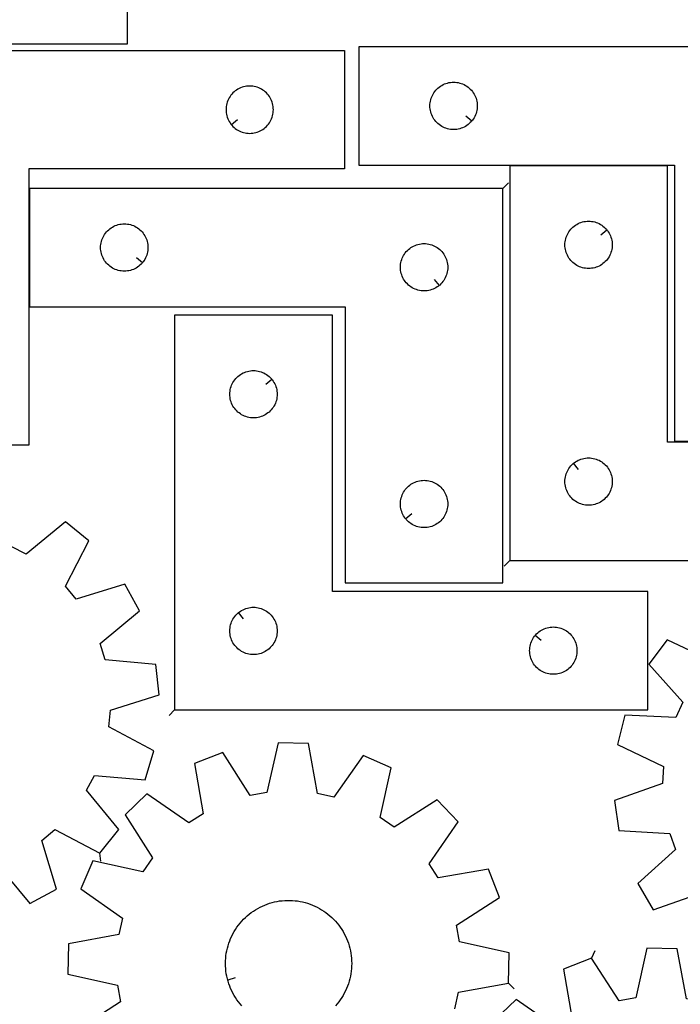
# Model space of a CAD drawing. Header units: millimetres. Extents: x 7 to 1243, y 7 to 1607.
# Tile 7 of 13: x 308 to 560, y 801 to 1176. Entities that reach past the tile are written whole.
import ezdxf

# ---------------------------------------------------------------- set-up
doc = ezdxf.new("R2010")
doc.units = ezdxf.units.MM
doc.layers.add('CUT', color=7, linetype='CONTINUOUS', true_color=0x000000)
doc.layers.add('LEADIN', color=1, linetype='CONTINUOUS', true_color=0xff0000)

msp = doc.modelspace()

# ---------------------------------------------------------------- linework, layer by layer
at = {"layer": 'CUT'}
for points in [[(199.316474, 1226.425665), (199.316474, 1046.425665), (244.316474, 1046.425665), (244.316474, 1166.425665), (349.316474, 1166.425665), (349.316474, 1226.425665)], [(617.318361, 1165.276907), (437.318361, 1165.276907), (437.318361, 1120.276907), (557.318361, 1120.276907), (557.318361, 1015.276907), (617.318361, 1015.276907)], [(251.79137, 1163.823046), (431.79137, 1163.823046), (431.79137, 1118.823046), (311.79137, 1118.823046), (311.79137, 1013.823046), (251.79137, 1013.823046)], [(388.838001, 1135.616564), (389.024812, 1135.388934), (389.427409, 1134.959085), (389.857258, 1134.556488), (390.312518, 1134.182866), (390.791238, 1133.83982), (391.29137, 1133.528818), (391.810772, 1133.251192), (392.347219, 1133.00813), (392.898415, 1132.800675), (393.461999, 1132.629714), (394.035557, 1132.495979), (394.616635, 1132.400042), (395.202742, 1132.342316), (395.79137, 1132.323046), (396.379999, 1132.342316), (396.966106, 1132.400042), (397.547183, 1132.495979), (398.120742, 1132.629714), (398.684326, 1132.800675), (399.235521, 1133.00813), (399.771969, 1133.251192), (400.29137, 1133.528818), (400.791502, 1133.83982), (401.270223, 1134.182866), (401.725483, 1134.556488), (402.155331, 1134.959085), (402.557929, 1135.388934), (402.93155, 1135.844193), (403.274597, 1136.322914), (403.585599, 1136.823046), (403.863225, 1137.342448), (404.106286, 1137.878895), (404.313742, 1138.430091), (404.484703, 1138.993675), (404.618438, 1139.567233), (404.714374, 1140.148311), (404.772101, 1140.734418), (404.79137, 1141.323046), (404.772101, 1141.911674), (404.714374, 1142.497782), (404.618438, 1143.078859), (404.484703, 1143.652418), (404.313742, 1144.216001), (404.106286, 1144.767197), (403.863225, 1145.303644), (403.585599, 1145.823046), (403.274597, 1146.323178), (402.93155, 1146.801899), (402.557929, 1147.257159), (402.155331, 1147.687007), (401.725483, 1148.089605), (401.270223, 1148.463226), (400.791502, 1148.806273), (400.29137, 1149.117275), (399.771969, 1149.394901), (399.235521, 1149.637962), (398.684326, 1149.845417), (398.120742, 1150.016379), (397.547183, 1150.150114), (396.966106, 1150.24605), (396.379999, 1150.303777), (395.79137, 1150.323046), (395.202742, 1150.303777), (394.616635, 1150.24605), (394.035557, 1150.150114), (393.461999, 1150.016379), (392.898415, 1149.845417), (392.347219, 1149.637962), (391.810772, 1149.394901), (391.29137, 1149.117275), (390.791238, 1148.806273), (390.312518, 1148.463226), (389.857258, 1148.089605), (389.427409, 1147.687007), (389.024812, 1147.257159), (388.65119, 1146.801899), (388.308144, 1146.323178), (387.997142, 1145.823046), (387.719516, 1145.303644), (387.476455, 1144.767197), (387.268999, 1144.216001), (387.098038, 1143.652418), (386.964303, 1143.078859), (386.868367, 1142.497782), (386.81064, 1141.911674), (386.79137, 1141.323046), (386.81064, 1140.734418), (386.868367, 1140.148311), (386.964303, 1139.567233), (387.098038, 1138.993675), (387.268999, 1138.430091), (387.476455, 1137.878895), (387.719516, 1137.342448), (387.997142, 1136.823046), (388.308144, 1136.322914), (388.65119, 1135.844193)], [(480.271731, 1137.070425), (480.08492, 1136.842795), (479.682322, 1136.412946), (479.252474, 1136.010349), (478.797214, 1135.636727), (478.318494, 1135.293681), (477.818361, 1134.982679), (477.29896, 1134.705053), (476.762512, 1134.461991), (476.211317, 1134.254536), (475.647733, 1134.083575), (475.074174, 1133.94984), (474.493097, 1133.853903), (473.90699, 1133.796177), (473.318361, 1133.776907), (472.729733, 1133.796177), (472.143626, 1133.853903), (471.562549, 1133.94984), (470.98899, 1134.083575), (470.425406, 1134.254536), (469.874211, 1134.461991), (469.337763, 1134.705053), (468.818361, 1134.982679), (468.318229, 1135.293681), (467.839509, 1135.636727), (467.384249, 1136.010349), (466.9544, 1136.412946), (466.551803, 1136.842795), (466.178181, 1137.298054), (465.835135, 1137.776775), (465.524133, 1138.276907), (465.246507, 1138.796309), (465.003446, 1139.332756), (464.79599, 1139.883952), (464.625029, 1140.447536), (464.491294, 1141.021094), (464.395358, 1141.602171), (464.337631, 1142.188279), (464.318361, 1142.776907), (464.337631, 1143.365535), (464.395358, 1143.951643), (464.491294, 1144.53272), (464.625029, 1145.106279), (464.79599, 1145.669862), (465.003446, 1146.221058), (465.246507, 1146.757505), (465.524133, 1147.276907), (465.835135, 1147.777039), (466.178181, 1148.25576), (466.551803, 1148.71102), (466.9544, 1149.140868), (467.384249, 1149.543465), (467.839509, 1149.917087), (468.318229, 1150.260134), (468.818361, 1150.571136), (469.337763, 1150.848762), (469.874211, 1151.091823), (470.425406, 1151.299278), (470.98899, 1151.47024), (471.562549, 1151.603975), (472.143626, 1151.699911), (472.729733, 1151.757638), (473.318361, 1151.776907), (473.90699, 1151.757638), (474.493097, 1151.699911), (475.074174, 1151.603975), (475.647733, 1151.47024), (476.211317, 1151.299278), (476.762512, 1151.091823), (477.29896, 1150.848762), (477.818361, 1150.571136), (478.318494, 1150.260134), (478.797214, 1149.917087), (479.252474, 1149.543465), (479.682322, 1149.140868), (480.08492, 1148.71102), (480.458541, 1148.25576), (480.801588, 1147.777039), (481.11259, 1147.276907), (481.390216, 1146.757505), (481.633277, 1146.221058), (481.840733, 1145.669862), (482.011694, 1145.106279), (482.145429, 1144.53272), (482.241365, 1143.951643), (482.299092, 1143.365535), (482.318361, 1142.776907), (482.299092, 1142.188279), (482.241365, 1141.602171), (482.145429, 1141.021094), (482.011694, 1140.447536), (481.840733, 1139.883952), (481.633277, 1139.332756), (481.390216, 1138.796309), (481.11259, 1138.276907), (480.801588, 1137.776775), (480.458541, 1137.298054)], [(494.643667, 969.934405), (674.643667, 969.934405), (674.643667, 1014.934405), (554.643667, 1014.934405), (554.643667, 1119.934405), (494.643667, 1119.934405)], [(492.104677, 1111.418753), (312.104677, 1111.418753), (312.104677, 1066.418753), (432.104677, 1066.418753), (432.104677, 961.418753), (492.104677, 961.418753)], [(355.058046, 1083.21227), (354.871236, 1082.984641), (354.468638, 1082.554792), (354.03879, 1082.152195), (353.58353, 1081.778573), (353.104809, 1081.435526), (352.604677, 1081.124524), (352.085276, 1080.846898), (351.548828, 1080.603837), (350.997633, 1080.396382), (350.434049, 1080.22542), (349.86049, 1080.091685), (349.279413, 1079.995749), (348.693305, 1079.938023), (348.104677, 1079.918753), (347.516049, 1079.938023), (346.929942, 1079.995749), (346.348864, 1080.091685), (345.775306, 1080.22542), (345.211722, 1080.396382), (344.660526, 1080.603837), (344.124079, 1080.846898), (343.604677, 1081.124524), (343.104545, 1081.435526), (342.625824, 1081.778573), (342.170565, 1082.152195), (341.740716, 1082.554792), (341.338119, 1082.984641), (340.964497, 1083.4399), (340.621451, 1083.918621), (340.310449, 1084.418753), (340.032823, 1084.938155), (339.789762, 1085.474602), (339.582306, 1086.025798), (339.411345, 1086.589382), (339.27761, 1087.16294), (339.181674, 1087.744017), (339.123947, 1088.330125), (339.104677, 1088.918753), (339.123947, 1089.507381), (339.181674, 1090.093489), (339.27761, 1090.674566), (339.411345, 1091.248124), (339.582306, 1091.811708), (339.789762, 1092.362904), (340.032823, 1092.899351), (340.310449, 1093.418753), (340.621451, 1093.918885), (340.964497, 1094.397606), (341.338119, 1094.852865), (341.740716, 1095.282714), (342.170565, 1095.685311), (342.625824, 1096.058933), (343.104545, 1096.401979), (343.604677, 1096.712982), (344.124079, 1096.990608), (344.660526, 1097.233669), (345.211722, 1097.441124), (345.775306, 1097.612085), (346.348864, 1097.74582), (346.929942, 1097.841757), (347.516049, 1097.899483), (348.104677, 1097.918753), (348.693305, 1097.899483), (349.279413, 1097.841757), (349.86049, 1097.74582), (350.434049, 1097.612085), (350.997633, 1097.441124), (351.548828, 1097.233669), (352.085276, 1096.990608), (352.604677, 1096.712982), (353.104809, 1096.401979), (353.58353, 1096.058933), (354.03879, 1095.685311), (354.468638, 1095.282714), (354.871236, 1094.852865), (355.244857, 1094.397606), (355.587904, 1093.918885), (355.898906, 1093.418753), (356.176532, 1092.899351), (356.419593, 1092.362904), (356.627048, 1091.811708), (356.79801, 1091.248124), (356.931745, 1090.674566), (357.027681, 1090.093489), (357.085408, 1089.507381), (357.104677, 1088.918753), (357.085408, 1088.330125), (357.027681, 1087.744017), (356.931745, 1087.16294), (356.79801, 1086.589382), (356.627048, 1086.025798), (356.419593, 1085.474602), (356.176532, 1084.938155), (355.898906, 1084.418753), (355.587904, 1083.918621), (355.244857, 1083.4399)], [(531.597036, 1095.640887), (531.783847, 1095.413258), (532.126893, 1094.934537), (532.437895, 1094.434405), (532.715521, 1093.915003), (532.958582, 1093.378556), (533.166038, 1092.82736), (533.336999, 1092.263776), (533.470734, 1091.690218), (533.56667, 1091.109141), (533.624397, 1090.523033), (533.643667, 1089.934405), (533.624397, 1089.345777), (533.56667, 1088.759669), (533.470734, 1088.178592), (533.336999, 1087.605033), (533.166038, 1087.04145), (532.958582, 1086.490254), (532.715521, 1085.953807), (532.437895, 1085.434405), (532.126893, 1084.934273), (531.783847, 1084.455552), (531.410225, 1084.000293), (531.007628, 1083.570444), (530.577779, 1083.167847), (530.122519, 1082.794225), (529.643799, 1082.451178), (529.143667, 1082.140176), (528.624265, 1081.86255), (528.087817, 1081.619489), (527.536622, 1081.412034), (526.973038, 1081.241072), (526.39948, 1081.107337), (525.818402, 1081.011401), (525.232295, 1080.953675), (524.643667, 1080.934405), (524.055038, 1080.953675), (523.468931, 1081.011401), (522.887854, 1081.107337), (522.314295, 1081.241072), (521.750711, 1081.412034), (521.199516, 1081.619489), (520.663068, 1081.86255), (520.143667, 1082.140176), (519.643535, 1082.451178), (519.164814, 1082.794225), (518.709554, 1083.167847), (518.279706, 1083.570444), (517.877108, 1084.000293), (517.503487, 1084.455552), (517.16044, 1084.934273), (516.849438, 1085.434405), (516.571812, 1085.953807), (516.328751, 1086.490254), (516.121295, 1087.04145), (515.950334, 1087.605033), (515.816599, 1088.178592), (515.720663, 1088.759669), (515.662936, 1089.345777), (515.643667, 1089.934405), (515.662936, 1090.523033), (515.720663, 1091.109141), (515.816599, 1091.690218), (515.950334, 1092.263776), (516.121295, 1092.82736), (516.328751, 1093.378556), (516.571812, 1093.915003), (516.849438, 1094.434405), (517.16044, 1094.934537), (517.503487, 1095.413258), (517.877108, 1095.868517), (518.279706, 1096.298366), (518.709554, 1096.700963), (519.164814, 1097.074585), (519.643535, 1097.417631), (520.143667, 1097.728634), (520.663068, 1098.00626), (521.199516, 1098.249321), (521.750711, 1098.456776), (522.314295, 1098.627737), (522.887854, 1098.761472), (523.468931, 1098.857409), (524.055038, 1098.915135), (524.643667, 1098.934405), (525.232295, 1098.915135), (525.818402, 1098.857409), (526.39948, 1098.761472), (526.973038, 1098.627737), (527.536622, 1098.456776), (528.087817, 1098.249321), (528.624265, 1098.00626), (529.143667, 1097.728634), (529.643799, 1097.417631), (530.122519, 1097.074585), (530.577779, 1096.700963), (531.007628, 1096.298366), (531.410225, 1095.868517)], [(467.81116, 1074.465384), (467.58353, 1074.278573), (467.104809, 1073.935526), (466.604677, 1073.624524), (466.085276, 1073.346898), (465.548828, 1073.103837), (464.997633, 1072.896382), (464.434049, 1072.72542), (463.86049, 1072.591685), (463.279413, 1072.495749), (462.693305, 1072.438023), (462.104677, 1072.418753), (461.516049, 1072.438023), (460.929942, 1072.495749), (460.348864, 1072.591685), (459.775306, 1072.72542), (459.211722, 1072.896382), (458.660526, 1073.103837), (458.124079, 1073.346898), (457.604677, 1073.624524), (457.104545, 1073.935526), (456.625824, 1074.278573), (456.170565, 1074.652195), (455.740716, 1075.054792), (455.338119, 1075.484641), (454.964497, 1075.9399), (454.621451, 1076.418621), (454.310449, 1076.918753), (454.032823, 1077.438155), (453.789762, 1077.974602), (453.582306, 1078.525798), (453.411345, 1079.089382), (453.27761, 1079.66294), (453.181674, 1080.244017), (453.123947, 1080.830125), (453.104677, 1081.418753), (453.123947, 1082.007381), (453.181674, 1082.593489), (453.27761, 1083.174566), (453.411345, 1083.748124), (453.582306, 1084.311708), (453.789762, 1084.862904), (454.032823, 1085.399351), (454.310449, 1085.918753), (454.621451, 1086.418885), (454.964497, 1086.897606), (455.338119, 1087.352865), (455.740716, 1087.782714), (456.170565, 1088.185311), (456.625824, 1088.558933), (457.104545, 1088.901979), (457.604677, 1089.212982), (458.124079, 1089.490608), (458.660526, 1089.733669), (459.211722, 1089.941124), (459.775306, 1090.112085), (460.348864, 1090.24582), (460.929942, 1090.341757), (461.516049, 1090.399483), (462.104677, 1090.418753), (462.693305, 1090.399483), (463.279413, 1090.341757), (463.86049, 1090.24582), (464.434049, 1090.112085), (464.997633, 1089.941124), (465.548828, 1089.733669), (466.085276, 1089.490608), (466.604677, 1089.212982), (467.104809, 1088.901979), (467.58353, 1088.558933), (468.03879, 1088.185311), (468.468638, 1087.782714), (468.871236, 1087.352865), (469.244857, 1086.897606), (469.587904, 1086.418885), (469.898906, 1085.918753), (470.176532, 1085.399351), (470.419593, 1084.862904), (470.627048, 1084.311708), (470.79801, 1083.748124), (470.931745, 1083.174566), (471.027681, 1082.593489), (471.085408, 1082.007381), (471.104677, 1081.418753), (471.085408, 1080.830125), (471.027681, 1080.244017), (470.931745, 1079.66294), (470.79801, 1079.089382), (470.627048, 1078.525798), (470.419593, 1077.974602), (470.176532, 1077.438155), (469.898906, 1076.918753), (469.587904, 1076.418621), (469.244857, 1075.9399), (468.871236, 1075.484641), (468.468638, 1075.054792), (468.03879, 1074.652195)], [(367.234914, 913.143389), (547.234914, 913.143389), (547.234914, 958.143389), (427.234914, 958.143389), (427.234914, 1063.143389), (367.234914, 1063.143389)], [(404.188283, 1038.849872), (404.375094, 1038.622242), (404.718141, 1038.143521), (405.029143, 1037.643389), (405.306769, 1037.123987), (405.54983, 1036.58754), (405.757285, 1036.036344), (405.928247, 1035.472761), (406.061982, 1034.899202), (406.157918, 1034.318125), (406.215644, 1033.732017), (406.234914, 1033.143389), (406.215644, 1032.554761), (406.157918, 1031.968654), (406.061982, 1031.387576), (405.928247, 1030.814018), (405.757285, 1030.250434), (405.54983, 1029.699238), (405.306769, 1029.162791), (405.029143, 1028.643389), (404.718141, 1028.143257), (404.375094, 1027.664536), (404.001472, 1027.209277), (403.598875, 1026.779428), (403.169027, 1026.376831), (402.713767, 1026.003209), (402.235046, 1025.660163), (401.734914, 1025.349161), (401.215512, 1025.071535), (400.679065, 1024.828473), (400.127869, 1024.621018), (399.564286, 1024.450057), (398.990727, 1024.316322), (398.40965, 1024.220386), (397.823542, 1024.162659), (397.234914, 1024.143389), (396.646286, 1024.162659), (396.060178, 1024.220386), (395.479101, 1024.316322), (394.905543, 1024.450057), (394.341959, 1024.621018), (393.790763, 1024.828473), (393.254316, 1025.071535), (392.734914, 1025.349161), (392.234782, 1025.660163), (391.756061, 1026.003209), (391.300802, 1026.376831), (390.870953, 1026.779428), (390.468356, 1027.209277), (390.094734, 1027.664536), (389.751688, 1028.143257), (389.440686, 1028.643389), (389.163059, 1029.162791), (388.919998, 1029.699238), (388.712543, 1030.250434), (388.541582, 1030.814018), (388.407847, 1031.387576), (388.31191, 1031.968654), (388.254184, 1032.554761), (388.234914, 1033.143389), (388.254184, 1033.732017), (388.31191, 1034.318125), (388.407847, 1034.899202), (388.541582, 1035.472761), (388.712543, 1036.036344), (388.919998, 1036.58754), (389.163059, 1037.123987), (389.440686, 1037.643389), (389.751688, 1038.143521), (390.094734, 1038.622242), (390.468356, 1039.077502), (390.870953, 1039.50735), (391.300802, 1039.909948), (391.756061, 1040.283569), (392.234782, 1040.626616), (392.734914, 1040.937618), (393.254316, 1041.215244), (393.790763, 1041.458305), (394.341959, 1041.66576), (394.905543, 1041.836722), (395.479101, 1041.970457), (396.060178, 1042.066393), (396.646286, 1042.12412), (397.234914, 1042.143389), (397.823542, 1042.12412), (398.40965, 1042.066393), (398.990727, 1041.970457), (399.564286, 1041.836722), (400.127869, 1041.66576), (400.679065, 1041.458305), (401.215512, 1041.215244), (401.734914, 1040.937618), (402.235046, 1040.626616), (402.713767, 1040.283569), (403.169027, 1039.909948), (403.598875, 1039.50735), (404.001472, 1039.077502)], [(518.937184, 1006.887774), (519.164814, 1007.074585), (519.643535, 1007.417631), (520.143667, 1007.728634), (520.663068, 1008.00626), (521.199516, 1008.249321), (521.750711, 1008.456776), (522.314295, 1008.627737), (522.887854, 1008.761472), (523.468931, 1008.857409), (524.055038, 1008.915135), (524.643667, 1008.934405), (525.232295, 1008.915135), (525.818402, 1008.857409), (526.39948, 1008.761472), (526.973038, 1008.627737), (527.536622, 1008.456776), (528.087817, 1008.249321), (528.624265, 1008.00626), (529.143667, 1007.728634), (529.643799, 1007.417631), (530.122519, 1007.074585), (530.577779, 1006.700963), (531.007628, 1006.298366), (531.410225, 1005.868517), (531.783847, 1005.413258), (532.126893, 1004.934537), (532.437895, 1004.434405), (532.715521, 1003.915003), (532.958582, 1003.378556), (533.166038, 1002.82736), (533.336999, 1002.263776), (533.470734, 1001.690218), (533.56667, 1001.109141), (533.624397, 1000.523033), (533.643667, 999.934405), (533.624397, 999.345777), (533.56667, 998.759669), (533.470734, 998.178592), (533.336999, 997.605033), (533.166038, 997.04145), (532.958582, 996.490254), (532.715521, 995.953807), (532.437895, 995.434405), (532.126893, 994.934273), (531.783847, 994.455552), (531.410225, 994.000293), (531.007628, 993.570444), (530.577779, 993.167847), (530.122519, 992.794225), (529.643799, 992.451178), (529.143667, 992.140176), (528.624265, 991.86255), (528.087817, 991.619489), (527.536622, 991.412034), (526.973038, 991.241072), (526.39948, 991.107337), (525.818402, 991.011401), (525.232295, 990.953675), (524.643667, 990.934405), (524.055038, 990.953675), (523.468931, 991.011401), (522.887854, 991.107337), (522.314295, 991.241072), (521.750711, 991.412034), (521.199516, 991.619489), (520.663068, 991.86255), (520.143667, 992.140176), (519.643535, 992.451178), (519.164814, 992.794225), (518.709554, 993.167847), (518.279706, 993.570444), (517.877108, 994.000293), (517.503487, 994.455552), (517.16044, 994.934273), (516.849438, 995.434405), (516.571812, 995.953807), (516.328751, 996.490254), (516.121295, 997.04145), (515.950334, 997.605033), (515.816599, 998.178592), (515.720663, 998.759669), (515.662936, 999.345777), (515.643667, 999.934405), (515.662936, 1000.523033), (515.720663, 1001.109141), (515.816599, 1001.690218), (515.950334, 1002.263776), (516.121295, 1002.82736), (516.328751, 1003.378556), (516.571812, 1003.915003), (516.849438, 1004.434405), (517.16044, 1004.934537), (517.503487, 1005.413258), (517.877108, 1005.868517), (518.279706, 1006.298366), (518.709554, 1006.700963)], [(455.151308, 985.71227), (454.964497, 985.9399), (454.621451, 986.418621), (454.310449, 986.918753), (454.032823, 987.438155), (453.789762, 987.974602), (453.582306, 988.525798), (453.411345, 989.089382), (453.27761, 989.66294), (453.181674, 990.244017), (453.123947, 990.830125), (453.104677, 991.418753), (453.123947, 992.007381), (453.181674, 992.593489), (453.27761, 993.174566), (453.411345, 993.748124), (453.582306, 994.311708), (453.789762, 994.862904), (454.032823, 995.399351), (454.310449, 995.918753), (454.621451, 996.418885), (454.964497, 996.897606), (455.338119, 997.352865), (455.740716, 997.782714), (456.170565, 998.185311), (456.625824, 998.558933), (457.104545, 998.901979), (457.604677, 999.212982), (458.124079, 999.490608), (458.660526, 999.733669), (459.211722, 999.941124), (459.775306, 1000.112085), (460.348864, 1000.24582), (460.929942, 1000.341757), (461.516049, 1000.399483), (462.104677, 1000.418753), (462.693305, 1000.399483), (463.279413, 1000.341757), (463.86049, 1000.24582), (464.434049, 1000.112085), (464.997633, 999.941124), (465.548828, 999.733669), (466.085276, 999.490608), (466.604677, 999.212982), (467.104809, 998.901979), (467.58353, 998.558933), (468.03879, 998.185311), (468.468638, 997.782714), (468.871236, 997.352865), (469.244857, 996.897606), (469.587904, 996.418885), (469.898906, 995.918753), (470.176532, 995.399351), (470.419593, 994.862904), (470.627048, 994.311708), (470.79801, 993.748124), (470.931745, 993.174566), (471.027681, 992.593489), (471.085408, 992.007381), (471.104677, 991.418753), (471.085408, 990.830125), (471.027681, 990.244017), (470.931745, 989.66294), (470.79801, 989.089382), (470.627048, 988.525798), (470.419593, 987.974602), (470.176532, 987.438155), (469.898906, 986.918753), (469.587904, 986.418621), (469.244857, 985.9399), (468.871236, 985.484641), (468.468638, 985.054792), (468.03879, 984.652195), (467.58353, 984.278573), (467.104809, 983.935526), (466.604677, 983.624524), (466.085276, 983.346898), (465.548828, 983.103837), (464.997633, 982.896382), (464.434049, 982.72542), (463.86049, 982.591685), (463.279413, 982.495749), (462.693305, 982.438023), (462.104677, 982.418753), (461.516049, 982.438023), (460.929942, 982.495749), (460.348864, 982.591685), (459.775306, 982.72542), (459.211722, 982.896382), (458.660526, 983.103837), (458.124079, 983.346898), (457.604677, 983.624524), (457.104545, 983.935526), (456.625824, 984.278573), (456.170565, 984.652195), (455.740716, 985.054792), (455.338119, 985.484641)], [(391.528432, 950.096758), (391.756061, 950.283569), (392.234782, 950.626616), (392.734914, 950.937618), (393.254316, 951.215244), (393.790763, 951.458305), (394.341959, 951.66576), (394.905543, 951.836722), (395.479101, 951.970457), (396.060178, 952.066393), (396.646286, 952.12412), (397.234914, 952.143389), (397.823542, 952.12412), (398.40965, 952.066393), (398.990727, 951.970457), (399.564286, 951.836722), (400.127869, 951.66576), (400.679065, 951.458305), (401.215512, 951.215244), (401.734914, 950.937618), (402.235046, 950.626616), (402.713767, 950.283569), (403.169027, 949.909948), (403.598875, 949.50735), (404.001472, 949.077502), (404.375094, 948.622242), (404.718141, 948.143521), (405.029143, 947.643389), (405.306769, 947.123987), (405.54983, 946.58754), (405.757285, 946.036344), (405.928247, 945.472761), (406.061982, 944.899202), (406.157918, 944.318125), (406.215644, 943.732017), (406.234914, 943.143389), (406.215644, 942.554761), (406.157918, 941.968654), (406.061982, 941.387576), (405.928247, 940.814018), (405.757285, 940.250434), (405.54983, 939.699238), (405.306769, 939.162791), (405.029143, 938.643389), (404.718141, 938.143257), (404.375094, 937.664536), (404.001472, 937.209277), (403.598875, 936.779428), (403.169027, 936.376831), (402.713767, 936.003209), (402.235046, 935.660163), (401.734914, 935.349161), (401.215512, 935.071535), (400.679065, 934.828473), (400.127869, 934.621018), (399.564286, 934.450057), (398.990727, 934.316322), (398.40965, 934.220386), (397.823542, 934.162659), (397.234914, 934.143389), (396.646286, 934.162659), (396.060178, 934.220386), (395.479101, 934.316322), (394.905543, 934.450057), (394.341959, 934.621018), (393.790763, 934.828473), (393.254316, 935.071535), (392.734914, 935.349161), (392.234782, 935.660163), (391.756061, 936.003209), (391.300802, 936.376831), (390.870953, 936.779428), (390.468356, 937.209277), (390.094734, 937.664536), (389.751688, 938.143257), (389.440686, 938.643389), (389.163059, 939.162791), (388.919998, 939.699238), (388.712543, 940.250434), (388.541582, 940.814018), (388.407847, 941.387576), (388.31191, 941.968654), (388.254184, 942.554761), (388.234914, 943.143389), (388.254184, 943.732017), (388.31191, 944.318125), (388.407847, 944.899202), (388.541582, 945.472761), (388.712543, 946.036344), (388.919998, 946.58754), (389.163059, 947.123987), (389.440686, 947.643389), (389.751688, 948.143521), (390.094734, 948.622242), (390.468356, 949.077502), (390.870953, 949.50735), (391.300802, 949.909948)], [(504.281545, 941.349872), (504.468356, 941.577502), (504.870953, 942.00735), (505.300802, 942.409948), (505.756061, 942.783569), (506.234782, 943.126616), (506.734914, 943.437618), (507.254316, 943.715244), (507.790763, 943.958305), (508.341959, 944.16576), (508.905543, 944.336722), (509.479101, 944.470457), (510.060178, 944.566393), (510.646286, 944.62412), (511.234914, 944.643389), (511.823542, 944.62412), (512.40965, 944.566393), (512.990727, 944.470457), (513.564286, 944.336722), (514.127869, 944.16576), (514.679065, 943.958305), (515.215512, 943.715244), (515.734914, 943.437618), (516.235046, 943.126616), (516.713767, 942.783569), (517.169027, 942.409948), (517.598875, 942.00735), (518.001472, 941.577502), (518.375094, 941.122242), (518.718141, 940.643521), (519.029143, 940.143389), (519.306769, 939.623987), (519.54983, 939.08754), (519.757285, 938.536344), (519.928247, 937.972761), (520.061982, 937.399202), (520.157918, 936.818125), (520.215644, 936.232017), (520.234914, 935.643389), (520.215644, 935.054761), (520.157918, 934.468654), (520.061982, 933.887576), (519.928247, 933.314018), (519.757285, 932.750434), (519.54983, 932.199238), (519.306769, 931.662791), (519.029143, 931.143389), (518.718141, 930.643257), (518.375094, 930.164536), (518.001472, 929.709277), (517.598875, 929.279428), (517.169027, 928.876831), (516.713767, 928.503209), (516.235046, 928.160163), (515.734914, 927.849161), (515.215512, 927.571535), (514.679065, 927.328473), (514.127869, 927.121018), (513.564286, 926.950057), (512.990727, 926.816322), (512.40965, 926.720386), (511.823542, 926.662659), (511.234914, 926.643389), (510.646286, 926.662659), (510.060178, 926.720386), (509.479101, 926.816322), (508.905543, 926.950057), (508.341959, 927.121018), (507.790763, 927.328473), (507.254316, 927.571535), (506.734914, 927.849161), (506.234782, 928.160163), (505.756061, 928.503209), (505.300802, 928.876831), (504.870953, 929.279428), (504.468356, 929.709277), (504.094734, 930.164536), (503.751688, 930.643257), (503.440686, 931.143389), (503.163059, 931.662791), (502.919998, 932.199238), (502.712543, 932.750434), (502.541582, 933.314018), (502.407847, 933.887576), (502.31191, 934.468654), (502.254184, 935.054761), (502.234914, 935.643389), (502.254184, 936.232017), (502.31191, 936.818125), (502.407847, 937.399202), (502.541582, 937.972761), (502.712543, 938.536344), (502.919998, 939.08754), (503.163059, 939.623987), (503.440686, 940.143389), (503.751688, 940.643521), (504.094734, 941.122242)]]:
    msp.add_lwpolyline(points, close=True, dxfattribs=at)
for points in [[(299.795644, 854.355752), (312.219929, 839.487008), (322.364488, 844.980039), (316.703637, 863.511018), (321.651857, 867.616843), (338.820422, 858.634482), (346.09068, 867.591536), (333.769238, 882.545615), (336.769566, 888.232505), (356.068652, 886.504011), (359.357779, 897.561457), (342.251572, 906.662012), (342.847235, 913.064189), (361.338732, 918.852709), (360.145987, 930.327152), (340.859281, 932.188706), (338.959595, 938.331497), (353.82834, 950.755782), (348.335308, 960.900341), (329.804329, 955.23949), (325.698504, 960.187711), (334.680865, 977.356275), (325.723811, 984.626534), (310.769732, 972.305091), (305.082842, 975.305419)], [(572.031935, 931.462014), (554.504914, 939.723125), (547.613173, 930.471672), (560.545432, 916.042566), (557.784031, 910.235901), (538.429785, 911.160872), (535.603024, 899.97629), (553.072653, 891.594495), (552.743566, 885.173094), (534.508603, 878.621106), (536.177171, 867.206145), (555.524578, 866.147714), (557.677905, 860.089177), (543.338333, 847.057711), (549.248205, 837.150195), (567.527922, 843.576264)], [(473.784802, 799.458384), (475.171257, 805.736953), (494.238651, 809.18324), (494.480734, 820.716967), (475.574737, 824.96028), (474.45295, 831.291495), (490.750088, 841.772225), (486.559977, 852.52064), (467.469268, 849.205939), (464.010021, 854.62593), (475.055812, 870.545506), (467.071414, 878.872261), (450.702379, 868.504179), (445.432311, 872.187801), (449.545133, 891.122613), (438.982, 895.760034), (427.826677, 879.917017), (421.548108, 881.303472), (418.101822, 900.370866), (406.568094, 900.612948), (402.324781, 881.706952), (395.993566, 880.585165), (385.512836, 896.882303), (374.764421, 892.692192), (378.079122, 873.601483), (372.659131, 870.142236), (356.739555, 881.188027), (348.4128, 873.203628), (358.780882, 856.834594), (355.097261, 851.564526), (336.162448, 855.677348), (331.525027, 845.114215), (347.368045, 833.958892), (345.98159, 827.680323), (326.914195, 824.234037), (326.672113, 812.700309), (345.578109, 808.456996), (346.699896, 802.125781), (330.402758, 791.645051)], [(392.763632, 800.624346), (392.1224, 801.36429), (391.511883, 802.129773), (390.933097, 802.919521), (390.387006, 803.73222), (389.874518, 804.566517), (389.396486, 805.421023), (388.953706, 806.294316), (388.546915, 807.184943), (388.17679, 808.091421), (387.843947, 809.012242), (387.54894, 809.945872), (387.4206, 810.418315), (387.292259, 810.890759), (387.074333, 811.845328), (386.895524, 812.807993), (386.75613, 813.777149), (386.656382, 814.751185), (386.596446, 815.728478), (386.576423, 816.707404), (386.596346, 817.686331), (386.656181, 818.66363), (386.755828, 819.637676), (386.895123, 820.606847), (387.073833, 821.56953), (387.291661, 822.524122), (387.548244, 823.469035), (387.843155, 824.402696), (388.175903, 825.323551), (388.545935, 826.230067), (388.952635, 827.120735), (389.395325, 827.994074), (389.873269, 828.84863), (390.385671, 829.682979), (390.931679, 830.495734), (391.510383, 831.285542), (392.120821, 832.051088), (392.761977, 832.791098), (393.432783, 833.50434), (394.132123, 834.189627), (394.858833, 834.845819), (395.611703, 835.471824), (396.38948, 836.066599), (397.19087, 836.629155), (398.01454, 837.158554), (398.859117, 837.653918), (399.723196, 838.114419), (400.60534, 838.539293), (401.504079, 838.927832), (402.417919, 839.279389), (403.345337, 839.59338), (404.284791, 839.869281), (405.234717, 840.106633), (406.193534, 840.305042), (407.159645, 840.464177), (408.131443, 840.583773), (409.107311, 840.663631), (410.085624, 840.703619), (411.064754, 840.703669), (412.043071, 840.663782), (413.018947, 840.584025), (413.990757, 840.464528), (414.956885, 840.305493), (415.915722, 840.107183), (416.865672, 839.869928), (417.805155, 839.594123), (418.732605, 839.280228), (419.646481, 838.928765), (420.54526, 838.540319), (421.427448, 838.115536), (422.291575, 837.655123), (423.136203, 837.159847), (423.959926, 836.630532), (424.761375, 836.068058), (425.539213, 835.473363), (426.292148, 834.847436), (427.018925, 834.191319), (427.718335, 833.506103), (428.389215, 832.79293), (429.030446, 832.052986), (429.640963, 831.287503), (430.219749, 830.497755), (430.76584, 829.685056), (431.278329, 828.850759), (431.75636, 827.996253), (432.19914, 827.12296), (432.605931, 826.232333), (432.976056, 825.325855), (433.3089, 824.405034), (433.603907, 823.471404), (433.860587, 822.526517), (434.078513, 821.571948), (434.257322, 820.609283), (434.396716, 819.640127), (434.496464, 818.666091), (434.5564, 817.688798), (434.576423, 816.709873), (434.556501, 815.730945), (434.496666, 814.753646), (434.397018, 813.7796), (434.257723, 812.810429), (434.079013, 811.847746), (433.861185, 810.893154), (433.604602, 809.948241), (433.309691, 809.01458), (432.976943, 808.093725), (432.606911, 807.187209), (432.200212, 806.296541), (431.757522, 805.423202), (431.279578, 804.568646), (430.767175, 803.734297), (430.221168, 802.921542), (429.642463, 802.131734), (429.032025, 801.366188), (428.390869, 800.626178)], [(585.774265, 794.2023), (589.847969, 813.145567), (579.275279, 817.76116), (568.152705, 801.895135), (561.871285, 803.268619), (558.385622, 822.328854), (546.851419, 822.547113), (542.647165, 803.632392), (536.318281, 802.49753), (525.803912, 818.772986), (515.064174, 814.560683), (518.4183, 795.476861)], [(513.005466, 792.006426), (497.063108, 803.019312), (488.752863, 795.017731)]]:
    msp.add_lwpolyline(points, dxfattribs=at)
at = {"layer": 'LEADIN'}
for p, q in [((477.952699, 1138.973604), (480.271731, 1137.070425)), ((391.157033, 1137.519743), (388.838001, 1135.616564)), ((494.225998, 1113.540073), (492.104677, 1111.418753)), ((529.278004, 1093.737708), (531.597036, 1095.640887)), ((352.739015, 1085.11545), (355.058046, 1083.21227)), ((465.90798, 1076.784415), (467.81116, 1074.465384)), ((401.869252, 1036.946692), (404.188283, 1038.849872)), ((520.840364, 1004.568743), (518.937184, 1006.887774)), ((457.47034, 987.61545), (455.151308, 985.71227)), ((492.522346, 967.813085), (494.643667, 969.934405)), ((393.431611, 947.777727), (391.528432, 950.096758)), ((506.600576, 939.446692), (504.281545, 941.349872)), ((365.113594, 911.022069), (367.234914, 913.143389)), ((339.130595, 855.65056), (338.820422, 858.634482)), ((527.004194, 821.522408), (525.803912, 818.772986)), ((390.31568, 811.204769), (387.4206, 810.418315)), ((496.314989, 807.017872), (494.238651, 809.18324))]:
    msp.add_line(p, q, dxfattribs=at)

doc.saveas('drawing.dxf')
